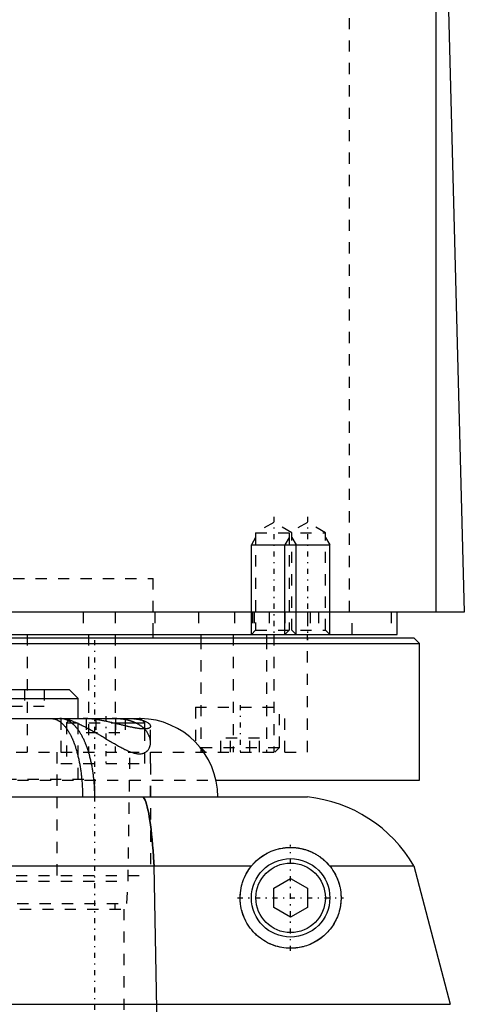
# Model space of a CAD drawing. Extents: x -90 to 90, y -1 to 818.
# Tile 7 of 11: x 22 to 62, y 358 to 446. Entities that reach past the tile are written whole.
import ezdxf

# ---------------------------------------------------------------- set-up
doc = ezdxf.new("R2010")
doc.units = 0
doc.linetypes.add('CENTER', pattern=[1.5, 0.45, -0.5, 0.05, -0.5])
doc.linetypes.add('DASHED', pattern=[2, 1, -1])
for name, color, linetype in [('AM_0', 7, 'CONTINUOUS'), ('AM_10', 7, 'CONTINUOUS'), ('AM_3', 7, 'DASHED'), ('AM_7', 7, 'CENTER')]:
    doc.layers.add(name, color=color, linetype=linetype)

msp = doc.modelspace()

# ---------------------------------------------------------------- linework, layer by layer
at = {"layer": 'AM_0', "color": 7, "linetype": 'CONTINUOUS'}
for p, q in [((59.5, 393), (59.5, 451.989)), ((60.5, 449.85), (62, 393)), ((62, 393), (-62, 393)), ((56, 391), (56, 393)), ((-56, 391), (56, 391)), ((34.25, 390.7), (34.25, 391)), ((38.5, 391), (38.5, 390.7)), ((44.341, 391), (44.341, 390.7)), ((48, 390.7), (48, 391)), ((-58, 390.2), (58, 390.2)), ((-57.5, 390.7), (57.5, 390.7)), ((58, 390.2), (57.5, 390.7)), ((58, 378), (58, 390.2)), ((15.337, 386.1), (26.737, 386.1)), ((27.537, 385.3), (26.737, 386.1)), ((14.537, 385.3), (27.537, 385.3)), ((27.537, 383.5), (27.537, 385.3)), ((-33.1, 383.5), (33.1, 383.5)), ((30.682, 383.1), (33.5, 383.1)), ((33.5, 383.1), (33.1, 383.5)), ((33.5, 382.568), (33.5, 383.1)), ((39.875, 378), (58, 378)), ((-48, 376.5), (48, 376.5)), ((-43.018, 370.35), (43.018, 370.35)), ((34.766, 346.5), (34.315, 370.35)), ((49.982, 370.35), (57.5, 370.35)), ((57.5, 370.35), (60.75, 358)), ((45, 368.366), (46.5, 369.232)), ((46.5, 369.232), (48, 368.366)), ((45, 366.634), (45, 368.366)), ((48, 368.366), (48, 366.634)), ((46.5, 365.768), (45, 366.634)), ((48, 366.634), (46.5, 365.768)), ((-60.75, 358), (60.75, 358))]:
    msp.add_line(p, q, dxfattribs=at)
for points in [[(29.026, 376.5, 0), (29.026, 376.551, 0), (29.025, 376.654, 0), (29.024, 376.757, 0), (29.023, 376.808, 0), (29.022, 376.859, 0), (29.019, 376.962, 0), (29.016, 377.064, 0), (29.012, 377.166, 0), (29.007, 377.268, 0), (29.002, 377.37, 0), (28.999, 377.42, 0), (28.996, 377.471, 0), (28.99, 377.572, 0), (28.983, 377.673, 0), (28.975, 377.774, 0), (28.966, 377.875, 0), (28.957, 377.975, 0), (28.953, 378.025, 0), (28.948, 378.075, 0), (28.937, 378.174, 0), (28.926, 378.273, 0), (28.921, 378.323, 0), (28.915, 378.372, 0), (28.902, 378.47, 0), (28.89, 378.568, 0), (28.883, 378.617, 0), (28.876, 378.666, 0), (28.862, 378.763, 0), (28.847, 378.86, 0), (28.832, 378.956, 0), (28.816, 379.052, 0), (28.799, 379.147, 0), (28.791, 379.195, 0), (28.782, 379.242, 0), (28.764, 379.336, 0), (28.746, 379.429, 0), (28.727, 379.522, 0), (28.707, 379.614, 0), (28.687, 379.705, 0), (28.676, 379.751, 0), (28.666, 379.796, 0), (28.645, 379.886, 0), (28.623, 379.975, 0), (28.6, 380.063, 0), (28.577, 380.15, 0), (28.554, 380.237, 0), (28.542, 380.28, 0), (28.53, 380.323, 0), (28.505, 380.408, 0), (28.48, 380.492, 0), (28.454, 380.575, 0), (28.428, 380.658, 0), (28.401, 380.739, 0), (28.387, 380.78, 0), (28.373, 380.82, 0), (28.345, 380.9, 0), (28.317, 380.979, 0), (28.288, 381.057, 0), (28.259, 381.134, 0), (28.229, 381.21, 0), (28.213, 381.247, 0), (28.198, 381.285, 0), (28.167, 381.359, 0), (28.136, 381.432, 0), (28.12, 381.468, 0), (28.104, 381.504, 0), (28.071, 381.575, 0), (28.039, 381.644, 0), (28.022, 381.679, 0), (28.005, 381.713, 0), (27.972, 381.78, 0), (27.937, 381.847, 0), (27.903, 381.912, 0), (27.868, 381.976, 0), (27.833, 382.038, 0), (27.815, 382.069, 0), (27.797, 382.1, 0), (27.761, 382.16, 0), (27.724, 382.219, 0), (27.687, 382.277, 0), (27.65, 382.334, 0), (27.612, 382.389, 0), (27.593, 382.417, 0), (27.574, 382.444, 0), (27.536, 382.497, 0), (27.497, 382.548, 0), (27.458, 382.599, 0), (27.418, 382.648, 0), (27.378, 382.696, 0), (27.358, 382.719, 0), (27.338, 382.742, 0), (27.298, 382.788, 0), (27.257, 382.832, 0), (27.216, 382.874, 0), (27.174, 382.916, 0), (27.132, 382.955, 0), (27.111, 382.975, 0), (27.09, 382.994, 0), (27.048, 383.031, 0), (27.005, 383.067, 0), (26.963, 383.101, 0), (26.92, 383.134, 0), (26.877, 383.166, 0), (26.855, 383.181, 0), (26.833, 383.196, 0), (26.79, 383.225, 0), (26.746, 383.252, 0), (26.724, 383.265, 0), (26.702, 383.278, 0), (26.658, 383.303, 0), (26.613, 383.326, 0), (26.591, 383.337, 0), (26.569, 383.347, 0), (26.524, 383.368, 0), (26.479, 383.386, 0), (26.434, 383.404, 0), (26.389, 383.42, 0), (26.344, 383.434, 0), (26.321, 383.441, 0), (26.298, 383.447, 0), (26.253, 383.459, 0), (26.207, 383.469, 0), (26.161, 383.478, 0), (26.116, 383.485, 0), (26.07, 383.491, 0), (26.047, 383.493, 0), (26.024, 383.495, 0), (25.977, 383.498, 0), (25.931, 383.5, 0), (25.908, 383.5, 0)], [(34, 382.813, 0), (34, 382.806, 0), (33.999, 382.791, 0), (33.996, 382.777, 0), (33.994, 382.77, 0), (33.992, 382.763, 0), (33.987, 382.75, 0), (33.98, 382.736, 0), (33.972, 382.723, 0), (33.963, 382.711, 0), (33.952, 382.699, 0), (33.947, 382.693, 0), (33.94, 382.687, 0), (33.927, 382.676, 0), (33.912, 382.665, 0), (33.896, 382.655, 0), (33.879, 382.645, 0), (33.86, 382.636, 0), (33.851, 382.631, 0), (33.84, 382.627, 0), (33.819, 382.618, 0), (33.796, 382.611, 0), (33.784, 382.607, 0), (33.772, 382.604, 0), (33.746, 382.597, 0), (33.72, 382.591, 0), (33.706, 382.588, 0), (33.691, 382.586, 0), (33.662, 382.581, 0), (33.631, 382.577, 0), (33.598, 382.574, 0), (33.564, 382.571, 0), (33.529, 382.569, 0), (33.511, 382.568, 0), (33.493, 382.567, 0), (33.455, 382.566, 0), (33.416, 382.566, 0), (33.376, 382.567, 0), (33.335, 382.568, 0), (33.292, 382.57, 0), (33.27, 382.571, 0), (33.248, 382.573, 0), (33.203, 382.576, 0), (33.157, 382.58, 0), (33.11, 382.585, 0), (33.061, 382.59, 0), (33.011, 382.596, 0), (32.986, 382.599, 0), (32.96, 382.602, 0), (32.908, 382.609, 0), (32.855, 382.617, 0), (32.8, 382.626, 0), (32.745, 382.635, 0), (32.688, 382.645, 0), (32.659, 382.65, 0), (32.63, 382.655, 0), (32.572, 382.666, 0), (32.512, 382.677, 0), (32.452, 382.689, 0), (32.39, 382.701, 0), (32.328, 382.714, 0), (32.297, 382.721, 0), (32.265, 382.728, 0), (32.201, 382.741, 0), (32.136, 382.756, 0), (32.104, 382.763, 0), (32.071, 382.77, 0), (32.004, 382.785, 0), (31.937, 382.801, 0), (31.903, 382.808, 0), (31.869, 382.816, 0), (31.801, 382.832, 0), (31.731, 382.849, 0), (31.661, 382.865, 0), (31.59, 382.882, 0), (31.519, 382.899, 0), (31.483, 382.908, 0), (31.447, 382.917, 0), (31.374, 382.934, 0), (31.301, 382.952, 0), (31.227, 382.97, 0), (31.152, 382.988, 0), (31.078, 383.006, 0), (31.04, 383.015, 0), (31.002, 383.024, 0), (30.926, 383.042, 0), (30.85, 383.06, 0), (30.773, 383.079, 0), (30.696, 383.097, 0), (30.619, 383.115, 0), (30.58, 383.124, 0), (30.541, 383.133, 0), (30.463, 383.151, 0), (30.384, 383.168, 0), (30.305, 383.186, 0), (30.226, 383.203, 0), (30.147, 383.22, 0), (30.107, 383.229, 0), (30.068, 383.237, 0), (29.988, 383.254, 0), (29.908, 383.27, 0), (29.828, 383.286, 0), (29.748, 383.302, 0), (29.668, 383.317, 0), (29.627, 383.324, 0), (29.587, 383.332, 0), (29.507, 383.346, 0), (29.427, 383.36, 0), (29.387, 383.367, 0), (29.347, 383.374, 0), (29.267, 383.386, 0), (29.187, 383.399, 0), (29.147, 383.405, 0), (29.108, 383.411, 0), (29.028, 383.422, 0), (28.949, 383.432, 0), (28.87, 383.442, 0), (28.791, 383.451, 0), (28.712, 383.46, 0), (28.673, 383.464, 0), (28.634, 383.468, 0), (28.556, 383.475, 0), (28.478, 383.481, 0), (28.402, 383.486, 0), (28.325, 383.491, 0), (28.25, 383.494, 0), (28.212, 383.496, 0), (28.175, 383.497, 0), (28.101, 383.499, 0), (28.028, 383.5, 0), (27.991, 383.5, 0)], [(33.248, 383.353, 0), (33.287, 383.341, 0), (33.363, 383.316, 0), (33.435, 383.29, 0), (33.47, 383.276, 0), (33.504, 383.262, 0), (33.568, 383.234, 0), (33.628, 383.204, 0), (33.683, 383.174, 0), (33.735, 383.143, 0), (33.782, 383.112, 0), (33.804, 383.096, 0), (33.825, 383.08, 0), (33.863, 383.048, 0), (33.897, 383.016, 0), (33.926, 382.983, 0), (33.95, 382.951, 0), (33.97, 382.92, 0), (33.978, 382.904, 0), (33.984, 382.888, 0), (33.994, 382.858, 0), (33.999, 382.828, 0), (34, 382.813, 0)], [(34.315, 370.35, 0), (34.299, 370.631, 0), (34.265, 371.178, 0), (34.229, 371.705, 0), (34.209, 371.961, 0), (34.189, 372.211, 0), (34.147, 372.694, 0), (34.102, 373.154, 0), (34.054, 373.59, 0), (34.003, 374, 0), (33.95, 374.383, 0), (33.923, 374.564, 0), (33.894, 374.738, 0), (33.836, 375.063, 0), (33.776, 375.358, 0), (33.713, 375.623, 0), (33.648, 375.856, 0), (33.581, 376.057, 0), (33.546, 376.145, 0), (33.512, 376.225, 0), (33.44, 376.36, 0), (33.367, 376.462, 0), (33.33, 376.5, 0)], [(43.018, 370.35, 0), (43.04, 370.377, 0), (43.084, 370.429, 0), (43.129, 370.481, 0), (43.152, 370.507, 0), (43.175, 370.532, 0), (43.222, 370.583, 0), (43.269, 370.632, 0), (43.438, 370.798, 0), (43.743, 371.057, 0), (43.902, 371.174, 0), (44.065, 371.284, 0), (44.404, 371.482, 0), (44.758, 371.649, 0), (45.127, 371.785, 0), (45.51, 371.89, 0), (45.739, 371.935, 0), (45.806, 371.946, 0), (45.873, 371.956, 0), (45.907, 371.961, 0), (45.94, 371.965, 0), (46.008, 371.973, 0), (46.076, 371.98, 0), (46.111, 371.983, 0), (46.145, 371.986, 0), (46.214, 371.991, 0), (46.283, 371.995, 0), (46.318, 371.996, 0), (46.353, 371.998, 0), (46.423, 371.999, 0), (46.494, 372, 0), (46.565, 372, 0), (46.636, 371.998, 0), (46.708, 371.995, 0), (46.744, 371.993, 0), (46.78, 371.991, 0), (46.852, 371.986, 0), (46.925, 371.98, 0), (46.998, 371.972, 0), (47.072, 371.964, 0), (47.146, 371.953, 0), (47.183, 371.948, 0), (47.22, 371.942, 0), (47.294, 371.929, 0), (47.369, 371.915, 0), (47.444, 371.9, 0), (47.519, 371.883, 0), (47.595, 371.865, 0), (47.632, 371.855, 0), (47.67, 371.845, 0), (47.746, 371.824, 0), (47.822, 371.801, 0), (47.898, 371.777, 0), (47.975, 371.752, 0), (48.051, 371.724, 0), (48.089, 371.71, 0), (48.127, 371.696, 0), (48.202, 371.666, 0), (48.278, 371.634, 0), (48.354, 371.6, 0), (48.429, 371.565, 0), (48.505, 371.529, 0), (48.542, 371.51, 0), (48.58, 371.491, 0), (48.655, 371.451, 0), (48.729, 371.409, 0), (48.766, 371.388, 0), (48.803, 371.366, 0), (48.877, 371.321, 0), (48.951, 371.274, 0), (48.987, 371.25, 0), (49.024, 371.226, 0), (49.096, 371.175, 0), (49.168, 371.123, 0), (49.239, 371.07, 0), (49.309, 371.015, 0), (49.379, 370.959, 0), (49.413, 370.93, 0), (49.447, 370.901, 0), (49.514, 370.842, 0), (49.58, 370.781, 0), (49.645, 370.719, 0), (49.709, 370.655, 0), (49.772, 370.59, 0), (49.803, 370.556, 0), (49.833, 370.523, 0), (49.894, 370.455, 0), (49.953, 370.385, 0), (49.982, 370.35, 0)], [(49.982, 370.35, 0), (50.046, 370.271, 0), (50.168, 370.108, 0), (50.283, 369.937, 0), (50.338, 369.849, 0), (50.392, 369.759, 0), (50.493, 369.575, 0), (50.548, 369.466, 0), (50.563, 369.434, 0), (50.578, 369.402, 0), (50.585, 369.386, 0), (50.593, 369.371, 0), (50.607, 369.338, 0), (50.622, 369.306, 0), (50.636, 369.274, 0), (50.649, 369.242, 0), (50.663, 369.209, 0), (50.669, 369.193, 0), (50.676, 369.177, 0), (50.689, 369.144, 0), (50.702, 369.112, 0), (50.714, 369.079, 0), (50.726, 369.046, 0), (50.738, 369.013, 0), (50.744, 368.997, 0), (50.75, 368.98, 0), (50.761, 368.947, 0), (50.772, 368.914, 0), (50.783, 368.881, 0), (50.794, 368.848, 0), (50.804, 368.814, 0), (50.809, 368.798, 0), (50.814, 368.781, 0), (50.824, 368.748, 0), (50.833, 368.714, 0), (50.838, 368.698, 0), (50.842, 368.681, 0), (50.851, 368.648, 0), (50.86, 368.614, 0), (50.864, 368.598, 0), (50.868, 368.581, 0), (50.876, 368.548, 0), (50.884, 368.514, 0), (50.91, 368.398, 0), (50.945, 368.199, 0), (50.972, 368.001, 0), (50.99, 367.804, 0), (50.999, 367.609, 0), (51, 367.512, 0), (50.999, 367.415, 0), (50.992, 367.224, 0), (50.976, 367.035, 0), (50.965, 366.942, 0), (50.953, 366.849, 0), (50.922, 366.667, 0), (50.885, 366.487, 0), (50.863, 366.399, 0), (50.84, 366.312, 0), (50.79, 366.141, 0), (50.733, 365.973, 0), (50.671, 365.811, 0), (50.603, 365.653, 0), (50.531, 365.5, 0), (50.493, 365.425, 0), (50.454, 365.352, 0), (50.374, 365.21, 0), (50.29, 365.073, 0), (50.203, 364.943, 0), (50.112, 364.817, 0), (50.017, 364.693, 0), (49.968, 364.632, 0), (49.917, 364.572, 0), (49.812, 364.454, 0), (49.702, 364.338, 0), (49.588, 364.227, 0), (49.469, 364.119, 0), (49.347, 364.015, 0), (49.284, 363.964, 0), (49.22, 363.915, 0), (49.089, 363.819, 0), (48.954, 363.728, 0), (48.816, 363.642, 0), (48.675, 363.56, 0), (48.53, 363.484, 0), (48.457, 363.448, 0), (48.383, 363.413, 0), (48.233, 363.347, 0), (48.081, 363.287, 0), (47.927, 363.232, 0), (47.771, 363.183, 0), (47.613, 363.14, 0), (47.534, 363.12, 0), (47.455, 363.102, 0), (47.295, 363.071, 0), (47.135, 363.045, 0), (47.054, 363.034, 0), (46.971, 363.025, 0), (46.803, 363.01, 0), (46.63, 363.002, 0), (46.543, 363, 0), (46.454, 363, 0), (46.275, 363.006, 0), (46.094, 363.018, 0), (45.911, 363.039, 0), (45.727, 363.067, 0), (45.542, 363.103, 0), (45.449, 363.124, 0), (45.356, 363.148, 0), (45.171, 363.201, 0), (44.987, 363.262, 0), (44.805, 363.332, 0), (44.624, 363.41, 0), (44.446, 363.496, 0), (44.359, 363.542, 0), (44.272, 363.59, 0), (44.101, 363.693, 0), (43.935, 363.802, 0), (43.774, 363.92, 0), (43.617, 364.045, 0), (43.463, 364.18, 0), (43.387, 364.25, 0), (43.313, 364.323, 0), (43.168, 364.476, 0), (43.029, 364.636, 0), (42.897, 364.804, 0), (42.773, 364.979, 0), (42.656, 365.16, 0), (42.601, 365.253, 0), (42.549, 365.347, 0), (42.45, 365.538, 0), (42.361, 365.734, 0), (42.282, 365.933, 0), (42.212, 366.134, 0), (42.153, 366.337, 0), (42.127, 366.439, 0), (42.104, 366.54, 0), (42.064, 366.743, 0), (42.035, 366.944, 0), (42.023, 367.043, 0), (42.014, 367.144, 0), (42.003, 367.346, 0), (42, 367.55, 0), (42.003, 367.652, 0), (42.007, 367.755, 0), (42.023, 367.959, 0), (42.049, 368.162, 0), (42.084, 368.364, 0), (42.127, 368.563, 0), (42.18, 368.759, 0), (42.209, 368.855, 0), (42.24, 368.951, 0), (42.309, 369.138, 0), (42.385, 369.321, 0), (42.467, 369.497, 0), (42.556, 369.667, 0), (42.651, 369.831, 0), (42.7, 369.91, 0), (42.75, 369.987, 0), (42.853, 370.136, 0), (42.961, 370.279, 0), (43.018, 370.35, 0)]]:
    msp.add_polyline3d(points, dxfattribs=at)
for radius in [3.5, 3.1]:
    msp.add_circle((46.5, 367.5), radius, dxfattribs=at)
for centre, radius, start, end in [((33, 376.5), 7, 0, 89.17553), ((46.693, 364.069), 12.5, 30.16672, 83.99779)]:
    msp.add_arc(centre, radius, start, end, dxfattribs=at)
at = {"layer": 'AM_10', "color": 7, "linetype": 'CONTINUOUS'}
for p, q in [((43.379, 399.656), (43, 399)), ((43, 391), (43, 399)), ((43, 399), (50, 399)), ((46.379, 399.656), (46, 399)), ((46, 391), (46, 399)), ((46.621, 399.656), (47, 399)), ((47, 391), (47, 399)), ((49.621, 399.656), (50, 399)), ((50, 391), (50, 399))]:
    msp.add_line(p, q, dxfattribs=at)
at = {"layer": 'AM_3', "color": 6, "linetype": 'DASHED'}
for p, q in [((51.744, 393), (51.744, 453.55)), ((45, 401), (43.379, 400.064)), ((46.621, 400.064), (45, 401)), ((48, 401), (46.379, 400.064)), ((49.621, 400.064), (48, 401)), ((43.379, 400.064), (43.379, 391.379)), ((43.379, 400.064), (49.621, 400.064)), ((46.379, 400.064), (46.379, 391.379)), ((46.621, 391.379), (46.621, 400.064)), ((49.621, 391.379), (49.621, 400.064)), ((-34.25, 396), (34.25, 396)), ((34.25, 391), (34.25, 396)), ((28, 393), (28, 391)), ((30.84, 393), (30.84, 391)), ((34.381, 393), (34.381, 391)), ((38.286, 393), (38.286, 391)), ((41.5, 393), (41.5, 391)), ((43.087, 393), (43.087, 391)), ((43.236, 393), (43.236, 391)), ((44.587, 393), (44.587, 391)), ((46, 393), (46, 391)), ((48, 393), (48, 391)), ((48.25, 393), (48.25, 391)), ((49, 393), (49, 391)), ((52, 391), (52, 393)), ((55.474, 393), (55.474, 391)), ((23, 391), (23, 380.5)), ((28.477, 391), (28.477, 380.5)), ((30.85, 391), (30.85, 380.5)), ((41.361, 391), (41.361, 380.5)), ((43.379, 391.379), (43, 391)), ((43.379, 391.379), (49.621, 391.379)), ((45.003, 391), (45.003, 380.5)), ((46.379, 391.379), (46, 391)), ((47, 391), (46.621, 391.379)), ((50, 391), (49.621, 391.379)), ((38.5, 390.7), (38.5, 380.5)), ((44.341, 390.7), (44.341, 380.5)), ((48, 380.5), (48, 390.7)), ((22.77, 386.1), (22.77, 384.6)), ((24.502, 386.1), (24.502, 384.6)), ((17.573, 384.6), (24.502, 384.6)), ((38, 384.5), (38, 380.5)), ((38, 384.5), (46, 384.5)), ((45.5, 380.9), (45.5, 384.5)), ((46, 380.5), (46, 384.5)), ((26, 383.5), (26, 379.5)), ((26.9, 383.5), (26.5, 383.1)), ((26.5, 383.1), (26.5, 379.5)), ((26.5, 383.1), (30.682, 383.1)), ((27.537, 378.1), (27.537, 383.5)), ((28.268, 383.5), (28.268, 382.25)), ((29.134, 383.5), (29.134, 382.25)), ((30.866, 383.5), (30.866, 382.25)), ((31.732, 383.5), (31.732, 382.25)), ((32.107, 383.5), (33.1, 383.5)), ((28.268, 382.25), (31.732, 382.25)), ((33.5, 379.5), (33.5, 382.568)), ((34, 379.5), (34, 382.813)), ((40.268, 380.5), (40.268, 381.75)), ((43.732, 381.75), (40.268, 381.75)), ((41.134, 380.5), (41.134, 381.75)), ((42.866, 380.5), (42.866, 381.75)), ((43.732, 380.5), (43.732, 381.75)), ((-48, 380.5), (48, 380.5)), ((25.65, 380.5), (25.65, 369.5)), ((32, 369), (32.175, 380.5)), ((38.5, 380.9), (38.9, 380.5)), ((38.5, 380.9), (45.5, 380.9)), ((45.1, 380.5), (45.5, 380.9)), ((26, 379.5), (34, 379.5)), ((34, 379.5), (34, 369.5)), ((-39.875, 378), (39.875, 378)), ((13.037, 378.1), (29.037, 378.1)), ((29.037, 376.5), (29.037, 378.1)), ((34, 376.5), (34, 378)), ((-34, 369.5), (34, 369.5)), ((-32, 369), (32, 369)), ((31.9, 367), (32, 369)), ((-31.9, 367), (31.9, 367)), ((-31.65, 366.5), (31.65, 366.5)), ((30.85, 366.5), (30.85, 367)), ((31.65, 357.5), (31.65, 366.5))]:
    msp.add_line(p, q, dxfattribs=at)
for points in [[(25.11, 383.5, 0), (25.131, 383.5, 0), (25.173, 383.498, 0), (25.215, 383.495, 0), (25.236, 383.493, 0), (25.257, 383.491, 0), (25.299, 383.485, 0), (25.341, 383.478, 0), (25.382, 383.469, 0), (25.424, 383.459, 0), (25.465, 383.447, 0), (25.486, 383.441, 0), (25.506, 383.434, 0), (25.547, 383.42, 0), (25.588, 383.404, 0), (25.629, 383.386, 0), (25.67, 383.367, 0), (25.71, 383.347, 0), (25.731, 383.337, 0), (25.751, 383.325, 0), (25.791, 383.302, 0), (25.831, 383.278, 0), (25.851, 383.265, 0), (25.871, 383.252, 0), (25.911, 383.224, 0), (25.95, 383.196, 0), (25.97, 383.181, 0), (25.99, 383.165, 0), (26.029, 383.134, 0), (26.068, 383.101, 0), (26.106, 383.066, 0), (26.145, 383.031, 0), (26.183, 382.993, 0), (26.202, 382.974, 0), (26.221, 382.955, 0), (26.259, 382.915, 0), (26.297, 382.873, 0), (26.334, 382.831, 0), (26.371, 382.787, 0), (26.408, 382.741, 0), (26.426, 382.718, 0), (26.444, 382.695, 0), (26.48, 382.647, 0), (26.516, 382.597, 0), (26.552, 382.547, 0), (26.587, 382.495, 0), (26.622, 382.442, 0), (26.639, 382.415, 0), (26.656, 382.388, 0), (26.69, 382.333, 0), (26.724, 382.276, 0), (26.757, 382.218, 0), (26.791, 382.159, 0), (26.823, 382.098, 0), (26.84, 382.068, 0), (26.856, 382.037, 0), (26.888, 381.974, 0), (26.919, 381.91, 0), (26.951, 381.845, 0), (26.981, 381.779, 0), (27.012, 381.711, 0), (27.027, 381.677, 0), (27.042, 381.643, 0), (27.072, 381.573, 0), (27.101, 381.502, 0), (27.116, 381.466, 0), (27.13, 381.43, 0), (27.158, 381.357, 0), (27.186, 381.283, 0), (27.2, 381.246, 0), (27.214, 381.208, 0), (27.241, 381.132, 0), (27.268, 381.055, 0), (27.294, 380.977, 0), (27.32, 380.898, 0), (27.345, 380.818, 0), (27.357, 380.778, 0), (27.37, 380.738, 0), (27.394, 380.656, 0), (27.418, 380.574, 0), (27.441, 380.49, 0), (27.464, 380.406, 0), (27.486, 380.321, 0), (27.497, 380.278, 0), (27.508, 380.235, 0), (27.529, 380.149, 0), (27.55, 380.061, 0), (27.57, 379.973, 0), (27.59, 379.884, 0), (27.609, 379.794, 0), (27.619, 379.749, 0), (27.628, 379.704, 0), (27.646, 379.612, 0), (27.664, 379.52, 0), (27.681, 379.428, 0), (27.698, 379.335, 0), (27.714, 379.24, 0), (27.722, 379.193, 0), (27.73, 379.146, 0), (27.745, 379.051, 0), (27.759, 378.955, 0), (27.773, 378.859, 0), (27.786, 378.762, 0), (27.799, 378.665, 0), (27.805, 378.616, 0), (27.811, 378.567, 0), (27.823, 378.469, 0), (27.834, 378.371, 0), (27.839, 378.321, 0), (27.845, 378.272, 0), (27.855, 378.173, 0), (27.864, 378.074, 0), (27.868, 378.024, 0), (27.873, 377.974, 0), (27.881, 377.874, 0), (27.888, 377.773, 0), (27.896, 377.673, 0), (27.902, 377.572, 0), (27.908, 377.47, 0), (27.911, 377.42, 0), (27.913, 377.369, 0), (27.918, 377.267, 0), (27.922, 377.166, 0), (27.926, 377.064, 0), (27.928, 376.961, 0), (27.931, 376.859, 0), (27.932, 376.808, 0), (27.933, 376.757, 0), (27.934, 376.654, 0), (27.934, 376.551, 0), (27.934, 376.5, 0)], [(26.161, 383.5, 0), (26.179, 383.5, 0), (26.217, 383.498, 0), (26.26, 383.494, 0), (26.282, 383.491, 0), (26.305, 383.488, 0), (26.355, 383.48, 0), (26.407, 383.469, 0), (26.463, 383.457, 0), (26.522, 383.442, 0), (26.585, 383.426, 0), (26.617, 383.416, 0), (26.65, 383.406, 0), (26.719, 383.385, 0), (26.79, 383.362, 0), (26.864, 383.336, 0), (26.94, 383.309, 0), (27.018, 383.279, 0), (27.058, 383.263, 0), (27.099, 383.247, 0), (27.182, 383.214, 0), (27.267, 383.178, 0), (27.311, 383.159, 0), (27.355, 383.14, 0), (27.444, 383.101, 0), (27.535, 383.06, 0), (27.581, 383.038, 0), (27.627, 383.017, 0), (27.721, 382.972, 0), (27.816, 382.926, 0), (27.913, 382.879, 0), (28.01, 382.83, 0), (28.109, 382.78, 0), (28.159, 382.754, 0), (28.209, 382.728, 0), (28.309, 382.675, 0), (28.411, 382.621, 0), (28.513, 382.566, 0), (28.616, 382.51, 0), (28.72, 382.453, 0), (28.772, 382.424, 0), (28.824, 382.395, 0), (28.928, 382.337, 0), (29.033, 382.278, 0), (29.137, 382.218, 0), (29.242, 382.158, 0), (29.346, 382.098, 0), (29.398, 382.067, 0), (29.451, 382.037, 0), (29.555, 381.976, 0), (29.659, 381.915, 0), (29.763, 381.854, 0), (29.866, 381.792, 0), (29.969, 381.731, 0), (30.021, 381.701, 0), (30.072, 381.67, 0), (30.174, 381.61, 0), (30.276, 381.55, 0), (30.377, 381.49, 0), (30.477, 381.431, 0), (30.577, 381.372, 0), (30.626, 381.343, 0), (30.675, 381.314, 0), (30.774, 381.257, 0), (30.871, 381.201, 0), (30.919, 381.173, 0), (30.967, 381.145, 0), (31.063, 381.091, 0), (31.157, 381.038, 0), (31.204, 381.012, 0), (31.251, 380.986, 0), (31.344, 380.936, 0), (31.435, 380.887, 0), (31.526, 380.839, 0), (31.616, 380.793, 0), (31.704, 380.749, 0), (31.748, 380.728, 0), (31.791, 380.707, 0), (31.877, 380.666, 0), (31.963, 380.627, 0), (32.048, 380.59, 0), (32.132, 380.555, 0), (32.215, 380.523, 0), (32.257, 380.507, 0), (32.298, 380.492, 0), (32.38, 380.464, 0), (32.46, 380.439, 0), (32.54, 380.416, 0), (32.619, 380.396, 0), (32.696, 380.38, 0), (32.734, 380.372, 0), (32.771, 380.366, 0), (32.844, 380.356, 0), (32.915, 380.349, 0), (32.985, 380.346, 0), (33.052, 380.345, 0), (33.117, 380.348, 0), (33.149, 380.351, 0), (33.181, 380.355, 0), (33.242, 380.365, 0), (33.302, 380.378, 0), (33.359, 380.394, 0), (33.413, 380.413, 0), (33.465, 380.436, 0), (33.49, 380.448, 0), (33.514, 380.46, 0), (33.561, 380.488, 0), (33.605, 380.518, 0), (33.626, 380.533, 0), (33.646, 380.55, 0), (33.686, 380.584, 0), (33.722, 380.62, 0), (33.74, 380.639, 0), (33.757, 380.658, 0), (33.788, 380.698, 0), (33.818, 380.739, 0), (33.845, 380.782, 0), (33.871, 380.827, 0), (33.894, 380.874, 0), (33.904, 380.897, 0), (33.915, 380.922, 0), (33.933, 380.971, 0), (33.95, 381.021, 0), (33.964, 381.073, 0), (33.976, 381.126, 0), (33.985, 381.18, 0), (33.989, 381.208, 0), (33.992, 381.235, 0), (33.997, 381.291, 0), (34, 381.348, 0), (34, 381.377, 0)], [(34, 381.377, 0), (33.997, 381.463, 0), (33.975, 381.638, 0), (33.931, 381.815, 0), (33.901, 381.903, 0), (33.865, 381.991, 0), (33.776, 382.164, 0), (33.666, 382.332, 0), (33.591, 382.428, 0), (33.568, 382.455, 0), (33.545, 382.481, 0), (33.533, 382.495, 0), (33.521, 382.508, 0), (33.496, 382.534, 0), (33.471, 382.56, 0), (33.445, 382.586, 0), (33.418, 382.611, 0), (33.391, 382.637, 0), (33.377, 382.649, 0), (33.364, 382.662, 0), (33.335, 382.686, 0), (33.306, 382.711, 0), (33.277, 382.735, 0), (33.247, 382.759, 0), (33.216, 382.783, 0), (33.2, 382.795, 0), (33.184, 382.806, 0), (33.152, 382.83, 0), (33.12, 382.852, 0), (33.103, 382.864, 0), (33.087, 382.875, 0), (33.053, 382.897, 0), (33.019, 382.919, 0), (33.001, 382.93, 0), (32.984, 382.941, 0), (32.948, 382.962, 0), (32.912, 382.983, 0), (32.875, 383.003, 0), (32.837, 383.024, 0), (32.799, 383.043, 0), (32.78, 383.053, 0), (32.761, 383.063, 0), (32.722, 383.082, 0), (32.682, 383.101, 0), (32.641, 383.119, 0), (32.6, 383.138, 0), (32.559, 383.155, 0), (32.538, 383.164, 0), (32.516, 383.173, 0), (32.474, 383.189, 0), (32.43, 383.206, 0), (32.387, 383.222, 0), (32.342, 383.237, 0), (32.298, 383.253, 0), (32.275, 383.26, 0), (32.252, 383.267, 0), (32.207, 383.282, 0), (32.161, 383.295, 0), (32.114, 383.309, 0), (32.067, 383.322, 0), (32.019, 383.334, 0), (31.995, 383.34, 0), (31.971, 383.346, 0), (31.922, 383.358, 0), (31.873, 383.369, 0), (31.824, 383.38, 0), (31.774, 383.39, 0), (31.724, 383.4, 0), (31.698, 383.405, 0), (31.673, 383.409, 0), (31.622, 383.418, 0), (31.57, 383.427, 0), (31.544, 383.431, 0), (31.518, 383.434, 0), (31.465, 383.442, 0), (31.413, 383.449, 0), (31.386, 383.452, 0), (31.36, 383.456, 0), (31.306, 383.462, 0), (31.253, 383.467, 0), (31.199, 383.472, 0), (31.145, 383.477, 0), (31.091, 383.481, 0), (31.064, 383.483, 0), (31.037, 383.485, 0), (30.982, 383.488, 0), (30.927, 383.491, 0), (30.872, 383.494, 0), (30.817, 383.496, 0), (30.761, 383.498, 0), (30.733, 383.498, 0), (30.705, 383.499, 0), (30.649, 383.5, 0), (30.593, 383.5, 0), (30.565, 383.5, 0)], [(32.109, 383.5, 0), (32.147, 383.5, 0), (32.22, 383.499, 0), (32.292, 383.497, 0), (32.328, 383.495, 0), (32.364, 383.494, 0), (32.433, 383.49, 0), (32.502, 383.485, 0), (32.569, 383.479, 0), (32.636, 383.472, 0), (32.7, 383.464, 0), (32.732, 383.46, 0), (32.764, 383.456, 0), (32.826, 383.447, 0), (32.887, 383.436, 0), (32.946, 383.426, 0), (33.004, 383.414, 0), (33.061, 383.402, 0), (33.089, 383.395, 0), (33.116, 383.389, 0), (33.17, 383.375, 0), (33.222, 383.36, 0), (33.248, 383.353, 0)], [(33.33, 376.5, 0), (33.367, 376.462, 0), (33.44, 376.36, 0), (33.511, 376.225, 0), (33.546, 376.145, 0), (33.58, 376.058, 0), (33.647, 375.858, 0), (33.712, 375.626, 0), (33.775, 375.362, 0), (33.836, 375.067, 0), (33.894, 374.741, 0), (33.922, 374.568, 0), (33.95, 374.387, 0), (34.003, 374.005, 0), (34.053, 373.595, 0), (34.101, 373.159, 0), (34.146, 372.698, 0), (34.189, 372.213, 0), (34.209, 371.963, 0), (34.229, 371.707, 0), (34.265, 371.179, 0), (34.299, 370.631, 0), (34.315, 370.35, 0)]]:
    msp.add_polyline3d(points, dxfattribs=at)
msp.add_circle((46.5, 367.5), 4.5, dxfattribs=at)
msp.add_arc((33, 376.5), 7, 89.17553, 90, dxfattribs=at)
at = {"layer": 'AM_7', "color": 4, "linetype": 'CENTER'}
for p, q in [((45, 401.5), (45, 390.5)), ((48, 401.5), (48, 390.5)), ((29, 390.5), (29, 302.5)), ((42, 384.7), (42, 380.3)), ((30, 383.7), (30, 379.3)), ((46.5, 362.775), (46.5, 372.225)), ((41.775, 367.5), (51.225, 367.5))]:
    msp.add_line(p, q, dxfattribs=at)

doc.saveas('drawing.dxf')
